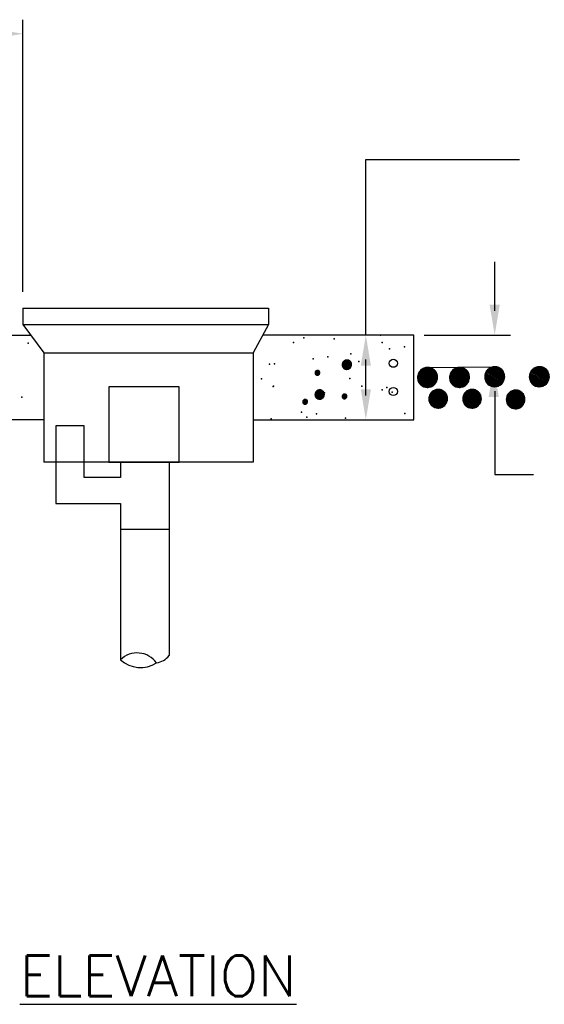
# Model space of a CAD drawing. Header units: inches. Extents: x 0.4 to 20.5, y 0.2 to 10.1.
# Tile 4 of 5: x 11.5 to 12.8, y 7.7 to 10. Entities that reach past the tile are written whole.
import ezdxf

# ---------------------------------------------------------------- set-up
doc = ezdxf.new("R2010")
doc.units = ezdxf.units.IN
doc.header["$MEASUREMENT"] = 0
doc.header["$PDSIZE"] = -1
for name, color, linetype in [('M-DETL-DIMS', 2, 'Continuous'), ('M-DETL-MEDM', 4, 'Continuous'), ('M-DETL-PATT', 8, 'Continuous'), ('M-DETL-TEXT', 2, 'Continuous'), ('M-DETL-THIN', 2, 'Continuous'), ('M-DETL-XTHN', 1, 'Continuous')]:
    doc.layers.add(name, color=color, linetype=linetype)
doc.styles.add('Romans', font='romans.shx')

msp = doc.modelspace()

# ---------------------------------------------------------------- linework, layer by layer
at = {"layer": 'M-DETL-DIMS', "linetype": 'ByBlock'}
for p, q in [((11.55, 9.3713), (11.55, 9.9998)), ((12.6397, 9.3278), (12.6397, 9.4403)), ((12.477, 9.2715), (12.6763, 9.2715)), ((12.3421, 9.1323), (12.3421, 9.2153)), ((12.4803, 9.1965), (12.6414, 9.1984)), ((12.6397, 9.1422), (12.6397, 8.9498)), ((12.6397, 8.9498), (12.7295, 8.9498))]:
    msp.add_line(p, q, dxfattribs=at)
for points in [[(11.4657, 9.9813), (11.4657, 9.9532), (11.55, 9.9673)], [(12.628, 9.3418), (12.6514, 9.3418), (12.6397, 9.2715)], [(12.3304, 9.2012), (12.3538, 9.2012), (12.3421, 9.2715)], [(12.6258, 9.1285), (12.6493, 9.1285), (12.6376, 9.1988)], [(12.3304, 9.1463), (12.3538, 9.1463), (12.3421, 9.076)]]:
    msp.add_solid(points, dxfattribs=at)
at = {"layer": 'M-DETL-MEDM', "linetype": 'Continuous'}
for p, q in [((11.2331, 9.2715), (11.5677, 9.2715)), ((12.4527, 9.2715), (12.1038, 9.2715)), ((12.4527, 9.076), (12.4527, 9.2715)), ((11.5979, 9.076), (11.2331, 9.076)), ((12.0816, 9.076), (12.4527, 9.076))]:
    msp.add_line(p, q, dxfattribs=at)
at = {"layer": 'M-DETL-PATT'}
for p in [(12.1985, 9.2648), (12.2685, 9.2629), (12.3758, 9.2712), (12.3794, 9.2544), (11.562, 9.253), (12.1751, 9.2541), (12.3968, 9.2401), (12.431, 9.2446), (12.2202, 9.2169), (12.2543, 9.2214), (12.3077, 9.2284), (12.3256, 9.2106), (12.1194, 9.2041), (12.131, 9.2051), (12.2912, 9.2063), (12.1008, 9.1708), (12.3051, 9.1712), (12.1283, 9.153), (12.1284, 9.1532), (12.3328, 9.1536), (12.3799, 9.1448), (12.3909, 9.1507), (11.5477, 9.1283), (12.2464, 9.1384), (12.403, 9.1396), (12.1235, 9.0777), (12.1936, 9.0931), (12.2057, 9.082), (12.2281, 9.0897), (12.2953, 9.0799), (12.4324, 9.0901)]:
    msp.add_point(p, dxfattribs=at)
at = {"layer": 'M-DETL-TEXT', "linetype": 'ByBlock'}
for p, q in [((12.3421, 9.2715), (12.3421, 9.6766)), ((12.3421, 9.6766), (12.697, 9.6766))]:
    msp.add_line(p, q, dxfattribs=at)
for points in [[(11.8294, 9.1517, 0, 0.0313, 0), (11.8695, 9.2364, 0, 0, 0), (12.176, 9.8837, 0, 0, 0), (12.6865, 9.8837, 0, 0, 0)], [(12.4056, 9.1318, 0, 0.0313, 0), (12.4335, 9.0423, 0, 0, 0), (12.5286, 8.7374, 0, 0, 0), (12.7354, 8.7374, 0, 0, 0)], [(12.0063, 8.9779, 0, 0.0313, 0), (12.0436, 8.8919, 0, 0, 0), (12.2854, 8.3341, 0, 0, 0), (12.7174, 8.3341, 0, 0, 0)], [(11.626, 8.8829, 0, 0.0313, 0), (11.5637, 8.8128, 0, 0, 0), (11.2025, 8.4065, 0, 0, 0), (11.1268, 8.4065, 0, 0, 0)], [(11.7757, 8.5212, 0, 0.0313, 0), (11.7111, 8.4533, 0, 0, 0), (11.137, 7.8485, 0, 0, 0), (9.7634, 7.8485, 0, 0, 0), (9.7634, 7.8485, 0, 0, 0)]]:
    msp.add_lwpolyline(points, format="xyseb", dxfattribs=at)
at = {"layer": 'M-DETL-THIN'}
for p, q in [((11.55, 9.3336), (12.1169, 9.3336)), ((11.55, 9.3336), (11.55, 9.2961)), ((12.1169, 9.3336), (12.1169, 9.2956)), ((11.55, 9.2961), (12.1169, 9.2961)), ((11.55, 9.2961), (11.5979, 9.2305)), ((12.1169, 9.2956), (12.0816, 9.2305)), ((11.5979, 9.2305), (12.0816, 9.2305)), ((11.5979, 9.2305), (11.5979, 8.9779)), ((12.0816, 9.2305), (12.0816, 8.9779)), ((12.0816, 8.9779), (11.5979, 8.9779))]:
    msp.add_line(p, q, dxfattribs=at)
at = {"layer": 'M-DETL-THIN', "linetype": 'Continuous'}
for p, q in [((11.626, 9.0621), (11.626, 8.8829)), ((11.6911, 9.0621), (11.626, 9.0621)), ((11.6911, 8.9426), (11.6911, 9.0621)), ((11.7751, 8.9779), (11.7751, 8.9426)), ((11.8876, 8.9779), (11.8876, 8.5312)), ((11.7751, 8.9426), (11.6911, 8.9426)), ((11.626, 8.8829), (11.7751, 8.8829)), ((11.7751, 8.8829), (11.7751, 8.5217)), ((11.7751, 8.8229), (11.8876, 8.8229))]:
    msp.add_line(p, q, dxfattribs=at)
msp.add_lwpolyline([(11.9107, 9.1517), (11.748, 9.1517), (11.748, 8.9779), (11.9107, 8.9779)], close=True, dxfattribs=at)
for centre, radius, start, end in [((11.8138, 8.4821), 0.0554, 35.8929, 134.2948), ((11.8511, 8.5613), 0.0473, 279.2675, 320.5001), ((11.8216, 8.5724), 0.0687, 227.4735, 302.7148)]:
    msp.add_arc(centre, radius, start, end, dxfattribs=at)
at = {"layer": 'M-DETL-XTHN', "linetype": 'Continuous'}
for centre in [(12.4056, 9.2064), (12.4056, 9.1412)]:
    msp.add_circle(centre, 0.00937, dxfattribs=at)

# ---------------------------------------------------------------- texts
at = {"layer": 'M-DETL-TEXT', "insert": (11.5427, 7.8385), "char_height": 0.09375, "width": 0.762284, "attachment_point": 1, "style": 'Romans'}
msp.add_mtext('{\\LELEVATION}', dxfattribs=at)

# ---------------------------------------------------------------- meshes
at = {"layer": 'M-DETL-PATT'}
mesh = msp.add_polyface(dxfattribs=at)
corners = [(12.2924, 9.1941), (12.2913, 9.1949), (12.2943, 9.1931), (12.2906, 9.1955), (12.2947, 9.193), (12.2898, 9.1966), (12.2963, 9.1925), (12.2892, 9.1972), (12.2969, 9.1925), (12.2887, 9.1983), (12.2983, 9.1923), (12.2882, 9.1992), (12.2991, 9.1924), (12.288, 9.2001), (12.3002, 9.1925), (12.2877, 9.2012), (12.3012, 9.1928), (12.2876, 9.2022), (12.3022, 9.1931), (12.2875, 9.2031), (12.303, 9.1935), (12.2876, 9.2044), (12.3042, 9.1941), (12.2877, 9.2051), (12.3047, 9.1945), (12.2881, 9.2065), (12.3059, 9.1955), (12.2882, 9.2071), (12.3063, 9.1959), (12.289, 9.2086), (12.3073, 9.1972), (12.2892, 9.209), (12.3075, 9.1977), (12.2903, 9.2103), (12.3083, 9.1992), (12.2906, 9.2108), (12.3085, 9.1997), (12.2918, 9.2117), (12.3089, 9.2012), (12.2924, 9.2122), (12.3089, 9.2019), (12.3091, 9.2031), (12.2935, 9.2128), (12.3091, 9.2031), (12.309, 9.2041), (12.2943, 9.2132), (12.3089, 9.2051), (12.2954, 9.2135), (12.3086, 9.2061), (12.2963, 9.2137), (12.3083, 9.2071), (12.2974, 9.2138), (12.3078, 9.208), (12.2983, 9.2139), (12.3073, 9.209), (12.2996, 9.2138), (12.3068, 9.2097), (12.3002, 9.2137), (12.3059, 9.2108), (12.3018, 9.2133), (12.3052, 9.2113), (12.3022, 9.2132), (12.3042, 9.2122)]
mesh.append_faces([[corners[k] for k in face] for face in [(0, 0, 2, 1), (1, 2, 4, 3), (3, 4, 6, 5), (5, 6, 8, 7), (7, 8, 10, 9), (9, 10, 12, 11), (11, 12, 14, 13), (13, 14, 16, 15), (15, 16, 18, 17), (17, 18, 20, 19), (19, 20, 22, 21), (21, 22, 24, 23), (23, 24, 26, 25), (25, 26, 28, 27), (27, 28, 30, 29), (29, 30, 32, 31), (31, 32, 34, 33), (33, 34, 36, 35), (35, 36, 38, 37), (37, 38, 40, 39), (39, 40, 43, 42), (42, 41, 44, 45), (45, 44, 46, 47), (47, 46, 48, 49), (49, 48, 50, 51), (51, 50, 52, 53), (53, 52, 54, 55), (55, 54, 56, 57), (57, 56, 58, 59), (59, 58, 60, 61), (61, 60, 62, 62)]], dxfattribs={"vtx0": -1, "vtx2": -1})
mesh = msp.add_polyface(dxfattribs=at)
corners = [(12.2272, 9.1798), (12.2267, 9.1802), (12.2281, 9.1793), (12.2263, 9.1805), (12.2284, 9.1792), (12.2259, 9.181), (12.2292, 9.179), (12.2256, 9.1814), (12.2295, 9.179), (12.2253, 9.1819), (12.2301, 9.1789), (12.2251, 9.1823), (12.2306, 9.179), (12.225, 9.1828), (12.2311, 9.179), (12.2248, 9.1833), (12.2316, 9.1791), (12.2248, 9.1838), (12.2321, 9.1793), (12.2247, 9.1843), (12.2325, 9.1795), (12.2248, 9.1849), (12.2331, 9.1798), (12.2248, 9.1853), (12.2334, 9.18), (12.225, 9.186), (12.2339, 9.1805), (12.2251, 9.1863), (12.2341, 9.1807), (12.2255, 9.187), (12.2347, 9.1814), (12.2256, 9.1873), (12.2348, 9.1816), (12.2261, 9.1879), (12.2352, 9.1823), (12.2263, 9.1881), (12.2352, 9.1826), (12.2269, 9.1886), (12.2354, 9.1833), (12.2272, 9.1888), (12.2355, 9.1837), (12.2355, 9.1843), (12.2278, 9.1891), (12.2355, 9.1843), (12.2355, 9.1848), (12.2281, 9.1893), (12.2354, 9.1853), (12.2287, 9.1895), (12.2353, 9.1858), (12.2292, 9.1896), (12.2352, 9.1863), (12.2297, 9.1897), (12.2349, 9.1867), (12.2301, 9.1897), (12.2347, 9.1873), (12.2308, 9.1896), (12.2344, 9.1876), (12.2311, 9.1896), (12.2339, 9.1881), (12.2319, 9.1894), (12.2336, 9.1884), (12.2321, 9.1893), (12.2331, 9.1888)]
mesh.append_faces([[corners[k] for k in face] for face in [(0, 0, 2, 1), (1, 2, 4, 3), (3, 4, 6, 5), (5, 6, 8, 7), (7, 8, 10, 9), (9, 10, 12, 11), (11, 12, 14, 13), (13, 14, 16, 15), (15, 16, 18, 17), (17, 18, 20, 19), (19, 20, 22, 21), (21, 22, 24, 23), (23, 24, 26, 25), (25, 26, 28, 27), (27, 28, 30, 29), (29, 30, 32, 31), (31, 32, 34, 33), (33, 34, 36, 35), (35, 36, 38, 37), (37, 38, 40, 39), (39, 40, 43, 42), (42, 41, 44, 45), (45, 44, 46, 47), (47, 46, 48, 49), (49, 48, 50, 51), (51, 50, 52, 53), (53, 52, 54, 55), (55, 54, 56, 57), (57, 56, 58, 59), (59, 58, 60, 61), (61, 60, 62, 62)]], dxfattribs={"vtx0": -1, "vtx2": -1})
mesh = msp.add_polyface(dxfattribs=at)
corners = [(12.4718, 9.1544), (12.4696, 9.1562), (12.476, 9.1523), (12.4681, 9.1574), (12.4768, 9.152), (12.4663, 9.1597), (12.4803, 9.151), (12.4651, 9.1611), (12.4816, 9.1509), (12.464, 9.1634), (12.4845, 9.1507), (12.463, 9.1653), (12.4863, 9.1508), (12.4624, 9.1674), (12.4887, 9.151), (12.4618, 9.1696), (12.4907, 9.1516), (12.4616, 9.1718), (12.493, 9.1523), (12.4614, 9.1738), (12.4947, 9.1531), (12.4616, 9.1765), (12.4971, 9.1544), (12.4618, 9.178), (12.4983, 9.1553), (12.4627, 9.1811), (12.5008, 9.1574), (12.463, 9.1823), (12.5016, 9.1584), (12.4646, 9.1854), (12.5038, 9.1611), (12.4651, 9.1864), (12.5044, 9.1621), (12.4674, 9.1892), (12.506, 9.1653), (12.4681, 9.1901), (12.5063, 9.1664), (12.4707, 9.1922), (12.5072, 9.1696), (12.4718, 9.1931), (12.5074, 9.1711), (12.5076, 9.1738), (12.4743, 9.1944), (12.5076, 9.1738), (12.5074, 9.1758), (12.476, 9.1953), (12.5072, 9.178), (12.4783, 9.1959), (12.5066, 9.1802), (12.4803, 9.1965), (12.506, 9.1823), (12.4827, 9.1967), (12.505, 9.1842), (12.4845, 9.1969), (12.5038, 9.1864), (12.4874, 9.1966), (12.5027, 9.1878), (12.4887, 9.1965), (12.5008, 9.1901), (12.4921, 9.1955), (12.4993, 9.1913), (12.493, 9.1953), (12.4971, 9.1931)]
mesh.append_faces([[corners[k] for k in face] for face in [(0, 0, 2, 1), (1, 2, 4, 3), (3, 4, 6, 5), (5, 6, 8, 7), (7, 8, 10, 9), (9, 10, 12, 11), (11, 12, 14, 13), (13, 14, 16, 15), (15, 16, 18, 17), (17, 18, 20, 19), (19, 20, 22, 21), (21, 22, 24, 23), (23, 24, 26, 25), (25, 26, 28, 27), (27, 28, 30, 29), (29, 30, 32, 31), (31, 32, 34, 33), (33, 34, 36, 35), (35, 36, 38, 37), (37, 38, 40, 39), (39, 40, 43, 42), (42, 41, 44, 45), (45, 44, 46, 47), (47, 46, 48, 49), (49, 48, 50, 51), (51, 50, 52, 53), (53, 52, 54, 55), (55, 54, 56, 57), (57, 56, 58, 59), (59, 58, 60, 61), (61, 60, 62, 62)]], dxfattribs={"vtx0": -1, "vtx2": -1})
mesh = msp.add_polyface(dxfattribs=at)
corners = [(12.5457, 9.1544), (12.5435, 9.1562), (12.5499, 9.1523), (12.542, 9.1574), (12.5508, 9.152), (12.5402, 9.1597), (12.5542, 9.151), (12.539, 9.1611), (12.5555, 9.1509), (12.5379, 9.1634), (12.5584, 9.1507), (12.5369, 9.1653), (12.5602, 9.1508), (12.5363, 9.1674), (12.5626, 9.151), (12.5357, 9.1696), (12.5646, 9.1516), (12.5355, 9.1718), (12.5669, 9.1523), (12.5353, 9.1738), (12.5686, 9.1531), (12.5355, 9.1765), (12.571, 9.1544), (12.5357, 9.178), (12.5722, 9.1553), (12.5366, 9.1811), (12.5747, 9.1574), (12.5369, 9.1823), (12.5755, 9.1584), (12.5385, 9.1854), (12.5777, 9.1611), (12.539, 9.1864), (12.5783, 9.1621), (12.5413, 9.1892), (12.5799, 9.1653), (12.542, 9.1901), (12.5802, 9.1664), (12.5446, 9.1922), (12.5811, 9.1696), (12.5457, 9.1931), (12.5813, 9.1711), (12.5815, 9.1738), (12.5482, 9.1944), (12.5815, 9.1738), (12.5813, 9.1758), (12.5499, 9.1953), (12.5811, 9.178), (12.5522, 9.1959), (12.5805, 9.1802), (12.5542, 9.1965), (12.5799, 9.1823), (12.5566, 9.1967), (12.5789, 9.1842), (12.5584, 9.1969), (12.5777, 9.1864), (12.5613, 9.1966), (12.5766, 9.1878), (12.5626, 9.1965), (12.5747, 9.1901), (12.566, 9.1955), (12.5732, 9.1913), (12.5669, 9.1953), (12.571, 9.1931)]
mesh.append_faces([[corners[k] for k in face] for face in [(0, 0, 2, 1), (1, 2, 4, 3), (3, 4, 6, 5), (5, 6, 8, 7), (7, 8, 10, 9), (9, 10, 12, 11), (11, 12, 14, 13), (13, 14, 16, 15), (15, 16, 18, 17), (17, 18, 20, 19), (19, 20, 22, 21), (21, 22, 24, 23), (23, 24, 26, 25), (25, 26, 28, 27), (27, 28, 30, 29), (29, 30, 32, 31), (31, 32, 34, 33), (33, 34, 36, 35), (35, 36, 38, 37), (37, 38, 40, 39), (39, 40, 43, 42), (42, 41, 44, 45), (45, 44, 46, 47), (47, 46, 48, 49), (49, 48, 50, 51), (51, 50, 52, 53), (53, 52, 54, 55), (55, 54, 56, 57), (57, 56, 58, 59), (59, 58, 60, 61), (61, 60, 62, 62)]], dxfattribs={"vtx0": -1, "vtx2": -1})
mesh = msp.add_polyface(dxfattribs=at)
corners = [(12.627, 9.156), (12.6248, 9.1577), (12.6312, 9.1538), (12.6233, 9.159), (12.632, 9.1536), (12.6215, 9.1613), (12.6355, 9.1526), (12.6203, 9.1627), (12.6368, 9.1525), (12.6192, 9.1649), (12.6397, 9.1522), (12.6182, 9.1668), (12.6415, 9.1524), (12.6176, 9.1689), (12.6439, 9.1526), (12.617, 9.1711), (12.6459, 9.1532), (12.6167, 9.1733), (12.6482, 9.1538), (12.6166, 9.1753), (12.6499, 9.1547), (12.6168, 9.178), (12.6523, 9.156), (12.617, 9.1795), (12.6535, 9.1569), (12.6178, 9.1826), (12.656, 9.159), (12.6182, 9.1838), (12.6568, 9.1599), (12.6198, 9.187), (12.659, 9.1627), (12.6203, 9.188), (12.6596, 9.1637), (12.6226, 9.1907), (12.6612, 9.1668), (12.6233, 9.1917), (12.6615, 9.168), (12.6259, 9.1938), (12.6624, 9.1711), (12.627, 9.1947), (12.6626, 9.1726), (12.6628, 9.1753), (12.6295, 9.196), (12.6628, 9.1753), (12.6626, 9.1773), (12.6312, 9.1968), (12.6624, 9.1795), (12.6335, 9.1975), (12.6618, 9.1817), (12.6355, 9.1981), (12.6612, 9.1838), (12.6379, 9.1983), (12.6602, 9.1857), (12.6397, 9.1984), (12.659, 9.188), (12.6426, 9.1982), (12.6579, 9.1894), (12.6439, 9.1981), (12.656, 9.1917), (12.6473, 9.1971), (12.6545, 9.1929), (12.6482, 9.1968), (12.6523, 9.1947)]
mesh.append_faces([[corners[k] for k in face] for face in [(0, 0, 2, 1), (1, 2, 4, 3), (3, 4, 6, 5), (5, 6, 8, 7), (7, 8, 10, 9), (9, 10, 12, 11), (11, 12, 14, 13), (13, 14, 16, 15), (15, 16, 18, 17), (17, 18, 20, 19), (19, 20, 22, 21), (21, 22, 24, 23), (23, 24, 26, 25), (25, 26, 28, 27), (27, 28, 30, 29), (29, 30, 32, 31), (31, 32, 34, 33), (33, 34, 36, 35), (35, 36, 38, 37), (37, 38, 40, 39), (39, 40, 43, 42), (42, 41, 44, 45), (45, 44, 46, 47), (47, 46, 48, 49), (49, 48, 50, 51), (51, 50, 52, 53), (53, 52, 54, 55), (55, 54, 56, 57), (57, 56, 58, 59), (59, 58, 60, 61), (61, 60, 62, 62)]], dxfattribs={"vtx0": -1, "vtx2": -1})
mesh = msp.add_polyface(dxfattribs=at)
corners = [(12.7302, 9.156), (12.728, 9.1577), (12.7343, 9.1538), (12.7265, 9.159), (12.7352, 9.1536), (12.7246, 9.1613), (12.7386, 9.1526), (12.7235, 9.1627), (12.74, 9.1525), (12.7223, 9.1649), (12.7428, 9.1522), (12.7214, 9.1668), (12.7446, 9.1524), (12.7208, 9.1689), (12.7471, 9.1526), (12.7201, 9.1711), (12.7491, 9.1532), (12.7199, 9.1733), (12.7514, 9.1538), (12.7197, 9.1753), (12.753, 9.1547), (12.72, 9.178), (12.7555, 9.156), (12.7201, 9.1795), (12.7566, 9.1569), (12.721, 9.1826), (12.7592, 9.159), (12.7214, 9.1838), (12.76, 9.1599), (12.723, 9.187), (12.7622, 9.1627), (12.7235, 9.188), (12.7627, 9.1637), (12.7257, 9.1907), (12.7643, 9.1668), (12.7265, 9.1917), (12.7647, 9.168), (12.7291, 9.1938), (12.7656, 9.1711), (12.7302, 9.1947), (12.7657, 9.1726), (12.766, 9.1753), (12.7327, 9.196), (12.766, 9.1753), (12.7658, 9.1773), (12.7343, 9.1968), (12.7656, 9.1795), (12.7366, 9.1975), (12.7649, 9.1817), (12.7386, 9.1981), (12.7643, 9.1838), (12.741, 9.1983), (12.7634, 9.1857), (12.7428, 9.1984), (12.7622, 9.188), (12.7457, 9.1982), (12.7611, 9.1894), (12.7471, 9.1981), (12.7592, 9.1917), (12.7505, 9.1971), (12.7577, 9.1929), (12.7514, 9.1968), (12.7555, 9.1947)]
mesh.append_faces([[corners[k] for k in face] for face in [(0, 0, 2, 1), (1, 2, 4, 3), (3, 4, 6, 5), (5, 6, 8, 7), (7, 8, 10, 9), (9, 10, 12, 11), (11, 12, 14, 13), (13, 14, 16, 15), (15, 16, 18, 17), (17, 18, 20, 19), (19, 20, 22, 21), (21, 22, 24, 23), (23, 24, 26, 25), (25, 26, 28, 27), (27, 28, 30, 29), (29, 30, 32, 31), (31, 32, 34, 33), (33, 34, 36, 35), (35, 36, 38, 37), (37, 38, 40, 39), (39, 40, 43, 42), (42, 41, 44, 45), (45, 44, 46, 47), (47, 46, 48, 49), (49, 48, 50, 51), (51, 50, 52, 53), (53, 52, 54, 55), (55, 54, 56, 57), (57, 56, 58, 59), (59, 58, 60, 61), (61, 60, 62, 62)]], dxfattribs={"vtx0": -1, "vtx2": -1})
mesh = msp.add_polyface(dxfattribs=at)
corners = [(12.2295, 9.1251), (12.2285, 9.1259), (12.2314, 9.1241), (12.2278, 9.1265), (12.2318, 9.124), (12.2269, 9.1276), (12.2334, 9.1235), (12.2264, 9.1282), (12.234, 9.1235), (12.2258, 9.1293), (12.2354, 9.1234), (12.2254, 9.1302), (12.2362, 9.1234), (12.2251, 9.1311), (12.2374, 9.1235), (12.2248, 9.1322), (12.2383, 9.1238), (12.2247, 9.1332), (12.2394, 9.1241), (12.2246, 9.1341), (12.2401, 9.1245), (12.2247, 9.1354), (12.2413, 9.1251), (12.2248, 9.1361), (12.2418, 9.1255), (12.2252, 9.1376), (12.243, 9.1265), (12.2254, 9.1381), (12.2434, 9.1269), (12.2261, 9.1396), (12.2444, 9.1282), (12.2264, 9.14), (12.2447, 9.1287), (12.2274, 9.1413), (12.2454, 9.1302), (12.2278, 9.1418), (12.2456, 9.1307), (12.229, 9.1427), (12.246, 9.1322), (12.2295, 9.1432), (12.2461, 9.1329), (12.2462, 9.1341), (12.2306, 9.1438), (12.2462, 9.1341), (12.2461, 9.1351), (12.2314, 9.1442), (12.246, 9.1361), (12.2325, 9.1445), (12.2457, 9.1371), (12.2334, 9.1448), (12.2454, 9.1381), (12.2345, 9.1449), (12.245, 9.139), (12.2354, 9.1449), (12.2444, 9.14), (12.2367, 9.1448), (12.2439, 9.1407), (12.2374, 9.1448), (12.243, 9.1418), (12.239, 9.1443), (12.2423, 9.1423), (12.2394, 9.1442), (12.2413, 9.1432)]
mesh.append_faces([[corners[k] for k in face] for face in [(0, 0, 2, 1), (1, 2, 4, 3), (3, 4, 6, 5), (5, 6, 8, 7), (7, 8, 10, 9), (9, 10, 12, 11), (11, 12, 14, 13), (13, 14, 16, 15), (15, 16, 18, 17), (17, 18, 20, 19), (19, 20, 22, 21), (21, 22, 24, 23), (23, 24, 26, 25), (25, 26, 28, 27), (27, 28, 30, 29), (29, 30, 32, 31), (31, 32, 34, 33), (33, 34, 36, 35), (35, 36, 38, 37), (37, 38, 40, 39), (39, 40, 43, 42), (42, 41, 44, 45), (45, 44, 46, 47), (47, 46, 48, 49), (49, 48, 50, 51), (51, 50, 52, 53), (53, 52, 54, 55), (55, 54, 56, 57), (57, 56, 58, 59), (59, 58, 60, 61), (61, 60, 62, 62)]], dxfattribs={"vtx0": -1, "vtx2": -1})
mesh = msp.add_polyface(dxfattribs=at)
corners = [(12.4973, 9.1064), (12.4953, 9.1081), (12.5012, 9.1044), (12.4939, 9.1092), (12.502, 9.1042), (12.4921, 9.1113), (12.5052, 9.1032), (12.4911, 9.1126), (12.5064, 9.1031), (12.49, 9.1147), (12.5091, 9.1029), (12.4891, 9.1165), (12.5108, 9.103), (12.4885, 9.1185), (12.5131, 9.1032), (12.4879, 9.1205), (12.5149, 9.1038), (12.4877, 9.1226), (12.5171, 9.1044), (12.4876, 9.1245), (12.5186, 9.1052), (12.4878, 9.1269), (12.5209, 9.1064), (12.4879, 9.1284), (12.522, 9.1072), (12.4888, 9.1313), (12.5244, 9.1092), (12.4891, 9.1324), (12.5251, 9.1101), (12.4906, 9.1353), (12.5272, 9.1126), (12.4911, 9.1363), (12.5277, 9.1136), (12.4932, 9.1388), (12.5292, 9.1165), (12.4939, 9.1397), (12.5295, 9.1176), (12.4963, 9.1417), (12.5304, 9.1205), (12.4973, 9.1425), (12.5305, 9.122), (12.5307, 9.1245), (12.4996, 9.1437), (12.5307, 9.1245), (12.5305, 9.1263), (12.5012, 9.1445), (12.5304, 9.1284), (12.5033, 9.1451), (12.5298, 9.1304), (12.5052, 9.1457), (12.5292, 9.1324), (12.5075, 9.1459), (12.5283, 9.1342), (12.5091, 9.146), (12.5272, 9.1363), (12.5118, 9.1458), (12.5261, 9.1376), (12.5131, 9.1457), (12.5244, 9.1397), (12.5163, 9.1447), (12.523, 9.1408), (12.5171, 9.1445), (12.5209, 9.1425)]
mesh.append_faces([[corners[k] for k in face] for face in [(0, 0, 2, 1), (1, 2, 4, 3), (3, 4, 6, 5), (5, 6, 8, 7), (7, 8, 10, 9), (9, 10, 12, 11), (11, 12, 14, 13), (13, 14, 16, 15), (15, 16, 18, 17), (17, 18, 20, 19), (19, 20, 22, 21), (21, 22, 24, 23), (23, 24, 26, 25), (25, 26, 28, 27), (27, 28, 30, 29), (29, 30, 32, 31), (31, 32, 34, 33), (33, 34, 36, 35), (35, 36, 38, 37), (37, 38, 40, 39), (39, 40, 43, 42), (42, 41, 44, 45), (45, 44, 46, 47), (47, 46, 48, 49), (49, 48, 50, 51), (51, 50, 52, 53), (53, 52, 54, 55), (55, 54, 56, 57), (57, 56, 58, 59), (59, 58, 60, 61), (61, 60, 62, 62)]], dxfattribs={"vtx0": -1, "vtx2": -1})
mesh = msp.add_polyface(dxfattribs=at)
corners = [(12.5755, 9.1064), (12.5735, 9.1081), (12.5794, 9.1044), (12.5721, 9.1092), (12.5802, 9.1042), (12.5703, 9.1113), (12.5834, 9.1032), (12.5693, 9.1126), (12.5846, 9.1031), (12.5682, 9.1147), (12.5873, 9.1029), (12.5673, 9.1165), (12.589, 9.103), (12.5667, 9.1185), (12.5913, 9.1032), (12.5661, 9.1205), (12.5931, 9.1038), (12.5659, 9.1226), (12.5953, 9.1044), (12.5658, 9.1244), (12.5968, 9.1052), (12.566, 9.1269), (12.5991, 9.1064), (12.5661, 9.1284), (12.6002, 9.1072), (12.567, 9.1313), (12.6026, 9.1092), (12.5673, 9.1324), (12.6033, 9.1101), (12.5688, 9.1353), (12.6054, 9.1126), (12.5693, 9.1363), (12.6059, 9.1136), (12.5714, 9.1388), (12.6074, 9.1165), (12.5721, 9.1397), (12.6077, 9.1176), (12.5745, 9.1417), (12.6086, 9.1205), (12.5755, 9.1425), (12.6087, 9.122), (12.6089, 9.1244), (12.5778, 9.1437), (12.6089, 9.1244), (12.6087, 9.1263), (12.5794, 9.1445), (12.6086, 9.1284), (12.5815, 9.1451), (12.608, 9.1304), (12.5834, 9.1457), (12.6074, 9.1324), (12.5857, 9.1459), (12.6065, 9.1342), (12.5873, 9.146), (12.6054, 9.1363), (12.59, 9.1458), (12.6043, 9.1376), (12.5913, 9.1457), (12.6026, 9.1397), (12.5945, 9.1447), (12.6012, 9.1408), (12.5953, 9.1445), (12.5991, 9.1425)]
mesh.append_faces([[corners[k] for k in face] for face in [(0, 0, 2, 1), (1, 2, 4, 3), (3, 4, 6, 5), (5, 6, 8, 7), (7, 8, 10, 9), (9, 10, 12, 11), (11, 12, 14, 13), (13, 14, 16, 15), (15, 16, 18, 17), (17, 18, 20, 19), (19, 20, 22, 21), (21, 22, 24, 23), (23, 24, 26, 25), (25, 26, 28, 27), (27, 28, 30, 29), (29, 30, 32, 31), (31, 32, 34, 33), (33, 34, 36, 35), (35, 36, 38, 37), (37, 38, 40, 39), (39, 40, 43, 42), (42, 41, 44, 45), (45, 44, 46, 47), (47, 46, 48, 49), (49, 48, 50, 51), (51, 50, 52, 53), (53, 52, 54, 55), (55, 54, 56, 57), (57, 56, 58, 59), (59, 58, 60, 61), (61, 60, 62, 62)]], dxfattribs={"vtx0": -1, "vtx2": -1})
mesh = msp.add_polyface(dxfattribs=at)
corners = [(12.6762, 9.1048), (12.6742, 9.1065), (12.6801, 9.1028), (12.6728, 9.1076), (12.6809, 9.1026), (12.671, 9.1098), (12.6841, 9.1017), (12.67, 9.1111), (12.6853, 9.1016), (12.6689, 9.1132), (12.688, 9.1013), (12.668, 9.115), (12.6897, 9.1015), (12.6674, 9.1169), (12.692, 9.1017), (12.6668, 9.119), (12.6938, 9.1022), (12.6666, 9.121), (12.696, 9.1028), (12.6665, 9.1229), (12.6975, 9.1036), (12.6667, 9.1254), (12.6999, 9.1048), (12.6668, 9.1268), (12.7009, 9.1057), (12.6677, 9.1297), (12.7033, 9.1076), (12.668, 9.1309), (12.704, 9.1085), (12.6695, 9.1338), (12.7061, 9.1111), (12.67, 9.1347), (12.7066, 9.112), (12.6721, 9.1373), (12.7081, 9.115), (12.6728, 9.1382), (12.7084, 9.1161), (12.6752, 9.1401), (12.7093, 9.119), (12.6762, 9.141), (12.7094, 9.1204), (12.7096, 9.1229), (12.6786, 9.1422), (12.7096, 9.1229), (12.7095, 9.1248), (12.6801, 9.143), (12.7093, 9.1268), (12.6822, 9.1436), (12.7087, 9.1289), (12.6841, 9.1441), (12.7081, 9.1309), (12.6864, 9.1443), (12.7072, 9.1326), (12.688, 9.1445), (12.7061, 9.1347), (12.6907, 9.1442), (12.7051, 9.136), (12.692, 9.1441), (12.7033, 9.1382), (12.6952, 9.1432), (12.7019, 9.1393), (12.696, 9.143), (12.6999, 9.141)]
mesh.append_faces([[corners[k] for k in face] for face in [(0, 0, 2, 1), (1, 2, 4, 3), (3, 4, 6, 5), (5, 6, 8, 7), (7, 8, 10, 9), (9, 10, 12, 11), (11, 12, 14, 13), (13, 14, 16, 15), (15, 16, 18, 17), (17, 18, 20, 19), (19, 20, 22, 21), (21, 22, 24, 23), (23, 24, 26, 25), (25, 26, 28, 27), (27, 28, 30, 29), (29, 30, 32, 31), (31, 32, 34, 33), (33, 34, 36, 35), (35, 36, 38, 37), (37, 38, 40, 39), (39, 40, 43, 42), (42, 41, 44, 45), (45, 44, 46, 47), (47, 46, 48, 49), (49, 48, 50, 51), (51, 50, 52, 53), (53, 52, 54, 55), (55, 54, 56, 57), (57, 56, 58, 59), (59, 58, 60, 61), (61, 60, 62, 62)]], dxfattribs={"vtx0": -1, "vtx2": -1})
mesh = msp.add_polyface(dxfattribs=at)
corners = [(12.1988, 9.1129), (12.1983, 9.1133), (12.1998, 9.1124), (12.1979, 9.1136), (12.2, 9.1123), (12.1975, 9.1141), (12.2008, 9.1121), (12.1972, 9.1145), (12.2011, 9.1121), (12.197, 9.115), (12.2018, 9.112), (12.1967, 9.1154), (12.2022, 9.1121), (12.1966, 9.1159), (12.2027, 9.1121), (12.1964, 9.1164), (12.2032, 9.1123), (12.1964, 9.117), (12.2037, 9.1124), (12.1964, 9.1174), (12.2041, 9.1126), (12.1964, 9.118), (12.2047, 9.1129), (12.1964, 9.1184), (12.205, 9.1131), (12.1967, 9.1191), (12.2056, 9.1136), (12.1967, 9.1194), (12.2057, 9.1138), (12.1971, 9.1201), (12.2063, 9.1145), (12.1972, 9.1204), (12.2064, 9.1147), (12.1978, 9.121), (12.2068, 9.1154), (12.1979, 9.1212), (12.2068, 9.1157), (12.1985, 9.1217), (12.2071, 9.1164), (12.1988, 9.1219), (12.2071, 9.1168), (12.2071, 9.1174), (12.1994, 9.1222), (12.2071, 9.1174), (12.2071, 9.1179), (12.1998, 9.1224), (12.2071, 9.1184), (12.2003, 9.1226), (12.2069, 9.1189), (12.2008, 9.1227), (12.2068, 9.1194), (12.2013, 9.1228), (12.2065, 9.1198), (12.2018, 9.1228), (12.2063, 9.1204), (12.2024, 9.1228), (12.206, 9.1207), (12.2027, 9.1227), (12.2056, 9.1212), (12.2035, 9.1225), (12.2052, 9.1215), (12.2037, 9.1224), (12.2047, 9.1219)]
mesh.append_faces([[corners[k] for k in face] for face in [(0, 0, 2, 1), (1, 2, 4, 3), (3, 4, 6, 5), (5, 6, 8, 7), (7, 8, 10, 9), (9, 10, 12, 11), (11, 12, 14, 13), (13, 14, 16, 15), (15, 16, 18, 17), (17, 18, 20, 19), (19, 20, 22, 21), (21, 22, 24, 23), (23, 24, 26, 25), (25, 26, 28, 27), (27, 28, 30, 29), (29, 30, 32, 31), (31, 32, 34, 33), (33, 34, 36, 35), (35, 36, 38, 37), (37, 38, 40, 39), (39, 40, 43, 42), (42, 41, 44, 45), (45, 44, 46, 47), (47, 46, 48, 49), (49, 48, 50, 51), (51, 50, 52, 53), (53, 52, 54, 55), (55, 54, 56, 57), (57, 56, 58, 59), (59, 58, 60, 61), (61, 60, 62, 62)]], dxfattribs={"vtx0": -1, "vtx2": -1})
mesh = msp.add_polyface(dxfattribs=at)
corners = [(12.2899, 9.1254), (12.2894, 9.1259), (12.2909, 9.1249), (12.2891, 9.1261), (12.2911, 9.1249), (12.2886, 9.1267), (12.2919, 9.1247), (12.2884, 9.127), (12.2922, 9.1246), (12.2881, 9.1275), (12.2929, 9.1246), (12.2879, 9.128), (12.2933, 9.1246), (12.2877, 9.1285), (12.2939, 9.1247), (12.2876, 9.129), (12.2943, 9.1248), (12.2875, 9.1295), (12.2949, 9.1249), (12.2875, 9.13), (12.2953, 9.1251), (12.2875, 9.1306), (12.2958, 9.1254), (12.2876, 9.1309), (12.2961, 9.1257), (12.2878, 9.1317), (12.2967, 9.1261), (12.2879, 9.1319), (12.2969, 9.1264), (12.2882, 9.1327), (12.2974, 9.127), (12.2884, 9.1329), (12.2975, 9.1272), (12.2889, 9.1336), (12.2979, 9.128), (12.2891, 9.1338), (12.298, 9.1283), (12.2897, 9.1343), (12.2982, 9.129), (12.2899, 9.1345), (12.2982, 9.1293), (12.2983, 9.13), (12.2905, 9.1348), (12.2983, 9.13), (12.2982, 9.1304), (12.2909, 9.135), (12.2982, 9.1309), (12.2914, 9.1351), (12.298, 9.1315), (12.2919, 9.1353), (12.2979, 9.1319), (12.2925, 9.1353), (12.2977, 9.1324), (12.2929, 9.1354), (12.2974, 9.1329), (12.2936, 9.1353), (12.2971, 9.1332), (12.2939, 9.1353), (12.2967, 9.1338), (12.2947, 9.135), (12.2963, 9.1341), (12.2949, 9.135), (12.2958, 9.1345)]
mesh.append_faces([[corners[k] for k in face] for face in [(0, 0, 2, 1), (1, 2, 4, 3), (3, 4, 6, 5), (5, 6, 8, 7), (7, 8, 10, 9), (9, 10, 12, 11), (11, 12, 14, 13), (13, 14, 16, 15), (15, 16, 18, 17), (17, 18, 20, 19), (19, 20, 22, 21), (21, 22, 24, 23), (23, 24, 26, 25), (25, 26, 28, 27), (27, 28, 30, 29), (29, 30, 32, 31), (31, 32, 34, 33), (33, 34, 36, 35), (35, 36, 38, 37), (37, 38, 40, 39), (39, 40, 43, 42), (42, 41, 44, 45), (45, 44, 46, 47), (47, 46, 48, 49), (49, 48, 50, 51), (51, 50, 52, 53), (53, 52, 54, 55), (55, 54, 56, 57), (57, 56, 58, 59), (59, 58, 60, 61), (61, 60, 62, 62)]], dxfattribs={"vtx0": -1, "vtx2": -1})

doc.saveas('drawing.dxf')
